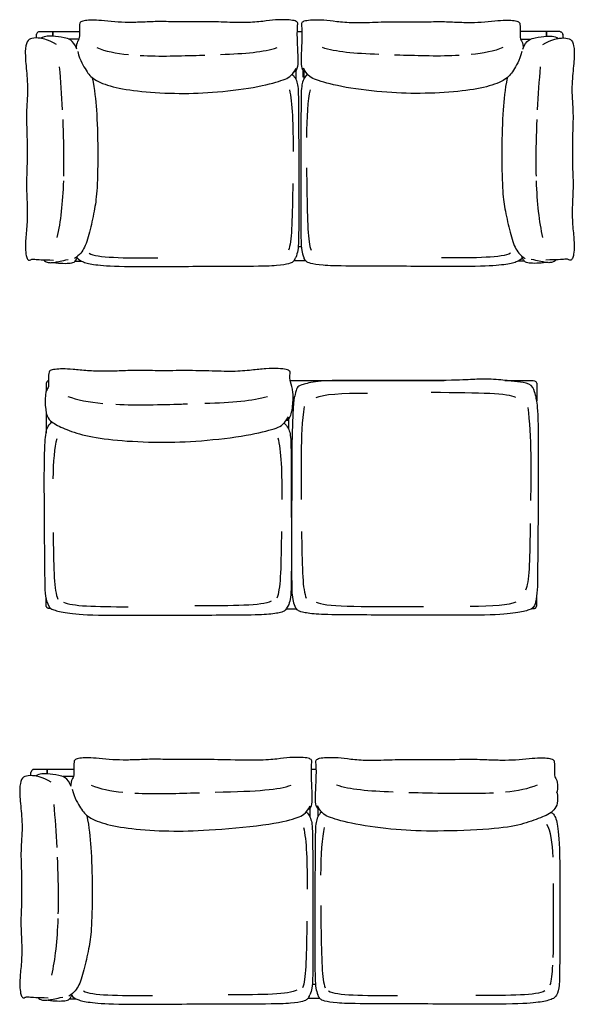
# Model space of a CAD drawing. Header units: millimetres. Extents: x -531 to 969, y -345 to 589.
# Tile 5 of 13: x -469 to -232, y 165 to 587. Entities that reach past the tile are written whole.
import ezdxf

# ---------------------------------------------------------------- set-up
doc = ezdxf.new("R2010")
doc.units = ezdxf.units.MM
doc.layers.get('0').update_dxf_attribs({"true_color": 0x000000})

msp = doc.modelspace()

# ---------------------------------------------------------------- linework, layer by layer
at = {"linetype": 'Continuous', "lineweight": -3}
for p, q in [((-350.49, 581.62), (-348.4, 581.62)), ((-455.15, 579.65), (-455.15, 581.52)), ((-455.05, 579.64), (-455.05, 581.52)), ((-243.84, 579.64), (-243.84, 581.52)), ((-243.74, 579.65), (-243.74, 581.52)), ((-351.15, 564.76), (-351.15, 561.26)), ((-347.74, 564.76), (-347.74, 561.26)), ((-352.75, 563.31), (-352.68, 563.25)), ((-346.14, 563.31), (-346.21, 563.25)), ((-350.1, 489.65), (-348.79, 489.65)), ((-247.98, 430.43), (-247.98, 430.4)), ((-248, 427.59), (-248, 423.57)), ((-356.24, 414.01), (-356.16, 413.95)), ((-354.33, 415.56), (-354.33, 411.69)), ((-351.3, 415.71), (-351.3, 415.7)), ((-352.71, 340.35), (-353.3, 340.35)), ((-350.75, 334.35), (-355.27, 334.35)), ((-457.52, 263.91), (-457.52, 265.78)), ((-457.42, 263.9), (-457.42, 265.79))]:
    msp.add_line(p, q, dxfattribs=at)
for points in [[(-443.98, 578.44), (-448.38, 578.44)], [(-254.91, 578.44), (-250.51, 578.44)], [(-446.35, 262.7), (-450.75, 262.7)]]:
    msp.add_lwpolyline(points, dxfattribs=at)
for centre, radius, start, end in [((-178.79, 429.05), 69.2, 179.1547, 179.4446), ((-180.22, 429.07), 67.78, 179.455, 179.5702)]:
    msp.add_arc(centre, radius, start, end, dxfattribs=at)
for points, degree, knots in [([(-351.89, 564.46), (-350.99, 564.47), (-350.19, 566.13), (-350.06, 569.54), (-350.46, 577.12), (-350.51, 581.12), (-350.44, 584.05), (-350.13, 585.65), (-351.69, 586.37), (-354.59, 586.71), (-359.82, 586.71), (-364.93, 585.99), (-372.29, 585.27), (-381.55, 585.7), (-392.17, 585.87), (-401.67, 585.65), (-409.73, 586.06), (-416.56, 585.58), (-422.77, 585.53), (-428.62, 585.65), (-434.64, 586.4), (-438.41, 586.61), (-441.36, 586.37), (-443.35, 585.94), (-443.93, 584.58), (-443.61, 578.99), (-444.2, 577.96), (-444.98, 576.62), (-445.13, 574.98), (-445.13, 574.91), (-445.14, 574.84), (-445.15, 574.76)], 3, [17.187932, 17.187932, 17.187932, 17.187932, 97.191865, 145.787798, 194.383731, 242.979663, 291.575596, 340.171529, 388.767461, 437.363394, 485.959327, 534.555259, 583.151192, 631.747125, 680.343058, 728.93899, 777.534923, 826.130856, 874.726788, 923.322721, 971.918654, 1020.514586, 1069.110519, 1117.706452, 1166.302384, 1214.898317, 1263.49425, 1304.431812, 1304.431812, 1304.431812, 1306.23516, 1306.23516, 1306.23516, 1306.23516]), ([(-347, 564.46), (-347.9, 564.47), (-348.7, 566.13), (-348.83, 569.54), (-348.43, 577.12), (-348.38, 581.12), (-348.45, 584.05), (-348.76, 585.65), (-347.2, 586.37), (-344.3, 586.71), (-339.07, 586.71), (-333.96, 585.99), (-326.6, 585.27), (-317.34, 585.7), (-306.72, 585.87), (-297.22, 585.65), (-289.16, 586.06), (-282.33, 585.58), (-276.12, 585.53), (-270.27, 585.65), (-264.25, 586.4), (-260.48, 586.61), (-257.53, 586.37), (-255.54, 585.94), (-254.97, 584.58), (-255.28, 578.99), (-254.69, 577.96), (-253.91, 576.62), (-253.76, 574.98), (-253.76, 574.91), (-253.75, 574.84), (-253.74, 574.76)], 3, [17.187932, 17.187932, 17.187932, 17.187932, 97.191865, 145.787798, 194.383731, 242.979663, 291.575596, 340.171529, 388.767461, 437.363394, 485.959327, 534.555259, 583.151192, 631.747125, 680.343058, 728.93899, 777.534923, 826.130856, 874.726788, 923.322721, 971.918654, 1020.514586, 1069.110519, 1117.706452, 1166.302384, 1214.898317, 1263.49425, 1304.431812, 1304.431812, 1304.431812, 1306.23516, 1306.23516, 1306.23516, 1306.23516]), ([(-461.03, 581.57), (-460.89, 581.61), (-460.74, 581.63), (-460.65, 581.63), (-460.51, 581.64), (-460.38, 581.64), (-460.26, 581.64), (-460.25, 581.64), (-460.24, 581.64), (-460.22, 581.64), (-460.12, 581.63), (-460.02, 581.63), (-459.89, 581.63), (-459.79, 581.63), (-459.67, 581.63), (-459.54, 581.63), (-459.43, 581.63), (-459.31, 581.63), (-459.2, 581.63), (-459.08, 581.62), (-458.95, 581.62), (-458.83, 581.62), (-458.7, 581.62), (-458.53, 581.62), (-458.41, 581.62), (-458.2, 581.62), (-458.03, 581.62), (-457.83, 581.62), (-457.59, 581.62), (-457.31, 581.62), (-457.07, 581.62), (-456.81, 581.62), (-456.55, 581.62), (-456.29, 581.62), (-455.93, 581.62), (-455.59, 581.62), (-455.25, 581.62)], 3, [14.765301, 14.765301, 14.765301, 14.765301, 18.920938, 18.920938, 18.920938, 24.103591, 24.103591, 24.103591, 24.590013, 24.590013, 24.590013, 29.089055, 29.089055, 29.089055, 33.122024, 33.122024, 33.122024, 36.668465, 36.668465, 36.668465, 40.33219, 40.33219, 40.33219, 44.588347, 44.588347, 44.588347, 50.312351, 50.312351, 50.312351, 57.94817, 57.94817, 57.94817, 65.753157, 65.753157, 65.753157, 76.145072, 76.145072, 76.145072, 76.145072]), ([(-455.25, 581.62), (-455.22, 581.62), (-455.2, 581.61), (-455.17, 581.58), (-455.16, 581.57), (-455.15, 581.56), (-455.15, 581.55), (-455.15, 581.54), (-455.15, 581.54), (-455.15, 581.52)], 3, [0, 0, 0, 0, 0.870148, 0.870148, 1.316123, 1.316123, 1.457592, 1.457592, 1.594146, 1.594146, 1.594146, 1.594146]), ([(-455.05, 581.52), (-455.05, 581.53), (-455.04, 581.54), (-455.04, 581.55), (-455.04, 581.56), (-455.03, 581.57), (-455.03, 581.59), (-455, 581.61), (-454.97, 581.62), (-454.95, 581.62)], 3, [0, 0, 0, 0, 0.192264, 0.192264, 0.32826, 0.32826, 0.756969, 0.756969, 1.593368, 1.593368, 1.593368, 1.593368]), ([(-243.84, 581.52), (-243.84, 581.53), (-243.85, 581.54), (-243.85, 581.55), (-243.85, 581.56), (-243.86, 581.57), (-243.86, 581.59), (-243.89, 581.61), (-243.92, 581.62), (-243.94, 581.62)], 3, [0, 0, 0, 0, 0.192264, 0.192264, 0.32826, 0.32826, 0.756969, 0.756969, 1.593368, 1.593368, 1.593368, 1.593368]), ([(-243.64, 581.62), (-243.67, 581.62), (-243.69, 581.61), (-243.72, 581.58), (-243.73, 581.57), (-243.74, 581.56), (-243.74, 581.55), (-243.74, 581.54), (-243.74, 581.54), (-243.74, 581.52)], 3, [0, 0, 0, 0, 0.870148, 0.870148, 1.316123, 1.316123, 1.457592, 1.457592, 1.594146, 1.594146, 1.594146, 1.594146]), ([(-237.86, 581.57), (-238, 581.61), (-238.15, 581.63), (-238.24, 581.63), (-238.38, 581.64), (-238.51, 581.64), (-238.63, 581.64), (-238.64, 581.64), (-238.65, 581.64), (-238.67, 581.64), (-238.77, 581.63), (-238.87, 581.63), (-239, 581.63), (-239.11, 581.63), (-239.22, 581.63), (-239.35, 581.63), (-239.46, 581.63), (-239.58, 581.63), (-239.69, 581.63), (-239.81, 581.62), (-239.94, 581.62), (-240.06, 581.62), (-240.19, 581.62), (-240.36, 581.62), (-240.48, 581.62), (-240.69, 581.62), (-240.86, 581.62), (-241.06, 581.62), (-241.3, 581.62), (-241.58, 581.62), (-241.82, 581.62), (-242.08, 581.62), (-242.34, 581.62), (-242.6, 581.62), (-242.96, 581.62), (-243.3, 581.62), (-243.64, 581.62)], 3, [14.765301, 14.765301, 14.765301, 14.765301, 18.920938, 18.920938, 18.920938, 24.103591, 24.103591, 24.103591, 24.590013, 24.590013, 24.590013, 29.089055, 29.089055, 29.089055, 33.122024, 33.122024, 33.122024, 36.668465, 36.668465, 36.668465, 40.33219, 40.33219, 40.33219, 44.588347, 44.588347, 44.588347, 50.312351, 50.312351, 50.312351, 57.94817, 57.94817, 57.94817, 65.753157, 65.753157, 65.753157, 76.145072, 76.145072, 76.145072, 76.145072]), ([(-462.15, 578.88), (-462.15, 578.93), (-462.15, 578.97), (-462.15, 579.02), (-462.15, 579.14), (-462.15, 579.26), (-462.15, 579.37), (-462.16, 579.49), (-462.16, 579.59), (-462.16, 579.7), (-462.16, 579.71), (-462.16, 579.72), (-462.16, 579.74), (-462.16, 579.86), (-462.16, 579.99), (-462.15, 580.12), (-462.15, 580.19), (-462.14, 580.27), (-462.13, 580.38), (-462.12, 580.42), (-462.11, 580.46), (-462.11, 580.47), (-462.1, 580.49), (-462.1, 580.49), (-462.1, 580.5), (-462.1, 580.51), (-462.1, 580.51)], 3, [42.628353, 42.628353, 42.628353, 42.628353, 44.0478, 44.0478, 44.0478, 48.080769, 48.080769, 48.080769, 52.579811, 52.579811, 52.579811, 53.066233, 53.066233, 53.066233, 58.248887, 58.248887, 58.248887, 61.252299, 61.252299, 62.445552, 62.445552, 62.831171, 62.831171, 63.041682, 63.041682, 63.237926, 63.237926, 63.237926, 63.237926]), ([(-462, 580.77), (-462, 580.77), (-462, 580.77), (-462, 580.77), (-462, 580.77)], 2, [3.99075746, 3.99075746, 3.99075746, 4, 4, 4.02686248, 4.02686248, 4.02686248]), ([(-462, 580.77), (-462, 580.77), (-462, 580.77), (-462, 580.77), (-462, 580.77)], 2, [3.99075746, 3.99075746, 3.99075746, 4, 4, 4.02686248, 4.02686248, 4.02686248]), ([(-444.9, 574.16), (-446.43, 578.15), (-450.6, 579.14), (-454.98, 579.72), (-458.32, 579.81), (-460.24, 578.73)], 3, [0, 0, 0, 0, 60.15669, 120.31338, 178.931998, 178.931998, 178.931998, 178.931998]), ([(-253.99, 574.16), (-252.46, 578.15), (-248.3, 579.14), (-243.91, 579.72), (-240.57, 579.81), (-238.65, 578.73)], 3, [0, 0, 0, 0, 60.15669, 120.31338, 178.931998, 178.931998, 178.931998, 178.931998]), ([(-236.89, 580.77), (-236.89, 580.77), (-236.89, 580.77), (-236.89, 580.77), (-236.89, 580.77)], 2, [3.99075746, 3.99075746, 3.99075746, 4, 4, 4.02686248, 4.02686248, 4.02686248]), ([(-236.89, 580.77), (-236.89, 580.77), (-236.89, 580.77), (-236.89, 580.77), (-236.89, 580.77)], 2, [3.99075746, 3.99075746, 3.99075746, 4, 4, 4.02686248, 4.02686248, 4.02686248]), ([(-236.74, 578.88), (-236.74, 578.93), (-236.74, 578.97), (-236.74, 579.02), (-236.74, 579.14), (-236.74, 579.26), (-236.74, 579.37), (-236.73, 579.49), (-236.73, 579.59), (-236.73, 579.7), (-236.73, 579.71), (-236.73, 579.72), (-236.73, 579.74), (-236.73, 579.86), (-236.73, 579.99), (-236.74, 580.12), (-236.74, 580.19), (-236.75, 580.27), (-236.76, 580.38), (-236.77, 580.42), (-236.78, 580.46), (-236.78, 580.47), (-236.79, 580.49), (-236.79, 580.49), (-236.79, 580.5), (-236.79, 580.51), (-236.79, 580.51)], 3, [42.628353, 42.628353, 42.628353, 42.628353, 44.0478, 44.0478, 44.0478, 48.080769, 48.080769, 48.080769, 52.579811, 52.579811, 52.579811, 53.066233, 53.066233, 53.066233, 58.248887, 58.248887, 58.248887, 61.252299, 61.252299, 62.445552, 62.445552, 62.831171, 62.831171, 63.041682, 63.041682, 63.237926, 63.237926, 63.237926, 63.237926]), ([(-417.7, 571.39), (-409.42, 570.95), (-399.44, 571.27), (-390.79, 571.55), (-390.05, 571.57)], 3, [184.092562, 184.092562, 184.092562, 184.092562, 392.797063, 412.867662, 412.867662, 412.867662, 412.867662]), ([(-281.19, 571.39), (-289.47, 570.95), (-299.45, 571.27), (-308.1, 571.55), (-308.84, 571.57)], 3, [184.092562, 184.092562, 184.092562, 184.092562, 392.797063, 412.867662, 412.867662, 412.867662, 412.867662]), ([(-438.25, 561.83), (-437.22, 556.59), (-436.36, 548.13), (-435.72, 531.09), (-436.16, 513.07), (-437.13, 506.19), (-439.14, 496.61), (-441.45, 488.62), (-443.61, 486.15), (-445.89, 484.52)], 3, [13.710874, 13.710874, 13.710874, 13.710874, 117.518686, 235.037373, 352.556059, 470.074745, 587.593432, 705.112118, 822.630804, 822.630804, 822.630804, 822.630804]), ([(-352.68, 563.25), (-351.28, 562.09), (-350.08, 558.65), (-349.97, 553.24), (-349.8, 500.31), (-349.99, 491.42), (-350.12, 488.39), (-350.76, 485.92), (-351.18, 484.99)], 3, [11.164633, 11.164633, 11.164633, 11.164633, 135.095046, 270.190092, 405.285138, 540.380184, 675.475229, 773.080981, 773.080981, 773.080981, 773.080981]), ([(-346.21, 563.25), (-347.61, 562.09), (-348.81, 558.65), (-348.92, 553.24), (-349.09, 500.31), (-348.9, 491.42), (-348.77, 488.39), (-348.13, 485.92), (-347.71, 484.99)], 3, [11.164633, 11.164633, 11.164633, 11.164633, 135.095046, 270.190092, 405.285138, 540.380184, 675.475229, 773.080981, 773.080981, 773.080981, 773.080981]), ([(-260.64, 561.83), (-261.67, 556.59), (-262.53, 548.13), (-263.17, 531.09), (-262.73, 513.07), (-261.76, 506.19), (-259.75, 496.61), (-257.44, 488.62), (-255.28, 486.15), (-253, 484.52)], 3, [13.710874, 13.710874, 13.710874, 13.710874, 117.518686, 235.037373, 352.556059, 470.074745, 587.593432, 705.112118, 822.630804, 822.630804, 822.630804, 822.630804]), ([(-450.92, 544.02), (-450.64, 537.41), (-450.45, 528.9), (-450.56, 521.39), (-450.6, 519.7)], 3, [197.188766, 197.188766, 197.188766, 197.188766, 367.209493, 418.458872, 418.458872, 418.458872, 418.458872]), ([(-247.97, 544.02), (-248.25, 537.41), (-248.44, 528.9), (-248.33, 521.39), (-248.29, 519.7)], 3, [197.188766, 197.188766, 197.188766, 197.188766, 367.209493, 418.458872, 418.458872, 418.458872, 418.458872]), ([(-346.54, 523.29), (-346.5, 520.21), (-346.2, 501.68), (-346.04, 491.65), (-344.62, 488.03)], 3, [279.249513, 279.249513, 279.249513, 279.249513, 345.660777, 691.321553, 691.321553, 691.321553, 691.321553]), ([(-352.45, 516.56), (-352.46, 515.85), (-352.71, 500.47), (-352.85, 491.65), (-354.27, 488.03)], 3, [329.137459, 329.137459, 329.137459, 329.137459, 345.660777, 691.321553, 691.321553, 691.321553, 691.321553]), ([(-454.87, 482.83), (-453.47, 482.58), (-450.18, 482.34), (-447.54, 482.48), (-445.53, 482.92), (-444.68, 484.67), (-444.53, 485.56)], 3, [8.398092, 8.398092, 8.398092, 8.398092, 34.470048, 68.940095, 103.410143, 136.370797, 136.370797, 136.370797, 136.370797]), ([(-444.72, 484.81), (-444.13, 483.91), (-442.31, 482.92), (-437.74, 481.81), (-427.46, 480.92), (-399.57, 481.16), (-367.8, 481.21), (-358.86, 481.45), (-353.41, 482.46), (-352.23, 483.11), (-351.53, 484.08), (-351.24, 484.81), (-351.18, 484.99)], 3, [5.515267, 5.515267, 5.515267, 5.515267, 94.494417, 188.988834, 283.483252, 377.977669, 472.472086, 566.966503, 661.46092, 755.955337, 850.449755, 877.383941, 877.383941, 877.383941, 877.383941]), ([(-254.17, 484.81), (-254.76, 483.91), (-256.58, 482.92), (-261.15, 481.81), (-271.43, 480.92), (-299.32, 481.16), (-331.09, 481.21), (-340.03, 481.45), (-345.48, 482.46), (-346.66, 483.11), (-347.36, 484.08), (-347.65, 484.81), (-347.71, 484.99)], 3, [5.515267, 5.515267, 5.515267, 5.515267, 94.494417, 188.988834, 283.483252, 377.977669, 472.472086, 566.966503, 661.46092, 755.955337, 850.449755, 877.383941, 877.383941, 877.383941, 877.383941]), ([(-244.02, 482.83), (-245.42, 482.58), (-248.71, 482.34), (-251.35, 482.48), (-253.36, 482.92), (-254.21, 484.67), (-254.36, 485.56)], 3, [8.398092, 8.398092, 8.398092, 8.398092, 34.470048, 68.940095, 103.410143, 136.370797, 136.370797, 136.370797, 136.370797]), ([(-459.21, 483.92), (-458.55, 483.27), (-457.4, 482.81), (-456.14, 482.63), (-454.57, 482.87), (-451.42, 483.39), (-448.57, 484.11)], 3, [6.806311, 6.806311, 6.806311, 6.806311, 30.319523, 60.639046, 90.958569, 121.278092, 121.278092, 121.278092, 121.278092]), ([(-239.68, 483.92), (-240.34, 483.27), (-241.49, 482.81), (-242.75, 482.63), (-244.32, 482.87), (-247.47, 483.39), (-250.32, 484.11)], 3, [6.806311, 6.806311, 6.806311, 6.806311, 30.319523, 60.639046, 90.958569, 121.278092, 121.278092, 121.278092, 121.278092]), ([(-355.29, 415.16), (-354.29, 415.17), (-353.4, 416.83), (-352.6, 419.8), (-351.98, 427.84), (-353.76, 431.82), (-353.68, 434.75), (-353.33, 436.35), (-355.06, 437.07), (-358.27, 437.41), (-364.06, 437.41), (-369.72, 436.69), (-377.87, 435.97), (-388.11, 436.4), (-399.88, 436.57), (-410.39, 436.35), (-419.31, 436.76), (-426.88, 436.28), (-433.75, 436.23), (-440.23, 436.35), (-446.89, 437.1), (-451.06, 437.31), (-454.33, 437.07), (-456.53, 436.64), (-457.17, 435.28), (-456.82, 429.69), (-457.47, 428.66), (-458.33, 427.32), (-458.39, 424.13), (-458.51, 417.12), (-455.8, 414.36), (-450.7, 411.71), (-441.76, 408.53), (-428.45, 406.52), (-409.35, 405.61), (-392.23, 406.19), (-370.82, 408.68), (-359.17, 411.93), (-356.62, 412.96), (-354.28, 416.65)], 3, [17.187932, 17.187932, 17.187932, 17.187932, 97.191865, 145.787798, 194.383731, 242.979663, 291.575596, 340.171529, 388.767461, 437.363394, 485.959327, 534.555259, 583.151192, 631.747125, 680.343058, 728.93899, 777.534923, 826.130856, 874.726788, 923.322721, 971.918654, 1020.514586, 1069.110519, 1117.706452, 1166.302384, 1214.898317, 1263.49425, 1306.23516, 1306.23516, 1306.23516, 1422.819266, 1539.403373, 1655.987479, 1772.571585, 1889.155691, 2005.739797, 2122.323903, 2238.908009, 2355.492115, 2355.492115, 2355.492115, 2355.492115]), ([(-457.86, 431.47), (-457.86, 431.47), (-457.86, 431.47), (-457.86, 431.47), (-457.86, 431.47)], 2, [-3.99075746, -3.99075746, -3.99075746, -3.98151491, -3.98151491, -3.95465243, -3.95465243, -3.95465243]), ([(-457.86, 431.47), (-457.86, 431.47), (-457.86, 431.47), (-457.86, 431.47), (-457.86, 431.47)], 2, [-3.95465243, -3.95465243, -3.95465243, -3.92778996, -3.92778996, -3.91854741, -3.91854741, -3.91854741]), ([(-248.16, 431.47), (-248.16, 431.47), (-248.16, 431.47), (-248.16, 431.47), (-248.16, 431.47)], 2, [-3.99075746, -3.99075746, -3.99075746, -3.98151491, -3.98151491, -3.95465243, -3.95465243, -3.95465243]), ([(-248.16, 431.47), (-248.16, 431.47), (-248.16, 431.47), (-248.16, 431.47), (-248.16, 431.47)], 2, [-3.95465243, -3.95465243, -3.95465243, -3.92778996, -3.92778996, -3.91854741, -3.91854741, -3.91854741]), ([(-248.05, 431.21), (-248.05, 431.2), (-248.05, 431.2), (-248.04, 431.19), (-248.04, 431.19), (-248.04, 431.17), (-248.03, 431.16), (-248.02, 431.12), (-248.02, 431.08), (-248, 430.97), (-247.99, 430.89), (-247.98, 430.82)], 3, [79.61, 79.61, 79.61, 79.61, 79.806244, 79.806244, 80.016755, 80.016755, 80.402374, 80.402374, 81.595627, 81.595627, 84.599039, 84.599039, 84.599039, 84.599039]), ([(-248.43, 337.39), (-247.54, 340.7), (-247.54, 347.58), (-247.29, 367.29), (-247.11, 417.2), (-247.8, 422.47), (-248.5, 426.63), (-249.62, 429.32)], 3, [0, 0, 0, 0, 169.008129, 338.016259, 507.024388, 676.032517, 790.192306, 790.192306, 790.192306, 790.192306]), ([(-428.14, 422.09), (-418.97, 421.65), (-407.92, 421.97), (-398.35, 422.25), (-397.52, 422.27)], 3, [184.092562, 184.092562, 184.092562, 184.092562, 392.797063, 412.867662, 412.867662, 412.867662, 412.867662]), ([(-457.59, 337.39), (-458.48, 340.7), (-458.48, 347.58), (-458.73, 367.29), (-458.91, 403.45), (-458.22, 408.72), (-457.52, 412.88), (-455.53, 414.54)], 3, [0, 0, 0, 0, 169.008129, 338.016259, 507.024388, 676.032517, 790.192306, 790.192306, 790.192306, 790.192306]), ([(-356.16, 413.95), (-354.61, 412.79), (-353.28, 409.35), (-353.15, 403.94), (-352.97, 351.01), (-353.18, 342.12), (-353.33, 339.09), (-354.03, 336.62), (-354.5, 335.69)], 3, [11.164633, 11.164633, 11.164633, 11.164633, 135.095046, 270.190092, 405.285138, 540.380184, 675.475229, 773.080981, 773.080981, 773.080981, 773.080981]), ([(-352.73, 409.35), (-352.86, 403.94), (-353.05, 351.01), (-352.83, 342.12), (-352.69, 339.09), (-351.99, 336.62), (-351.51, 335.69)], 3, [116.907668, 116.907668, 116.907668, 116.907668, 513.214488, 648.309534, 783.40458, 881.010331, 881.010331, 881.010331, 881.010331]), ([(-250.77, 371), (-250.78, 370.28), (-251.06, 354.9), (-251.21, 346.08), (-252.79, 342.46)], 3, [329.137459, 329.137459, 329.137459, 329.137459, 345.660777, 691.321553, 691.321553, 691.321553, 691.321553]), ([(-455.06, 367.26), (-455.04, 366.55), (-454.77, 351.16), (-454.62, 342.35), (-453.04, 338.73)], 3, [329.137459, 329.137459, 329.137459, 329.137459, 345.660777, 691.321553, 691.321553, 691.321553, 691.321553]), ([(-357.26, 367.62), (-357.27, 366.91), (-357.55, 351.53), (-357.7, 342.71), (-359.27, 339.09)], 3, [329.137459, 329.137459, 329.137459, 329.137459, 345.660777, 691.321553, 691.321553, 691.321553, 691.321553]), ([(-348.69, 367.64), (-348.68, 366.93), (-348.4, 351.55), (-348.25, 342.73), (-346.67, 339.11)], 3, [329.137459, 329.137459, 329.137459, 329.137459, 345.660777, 691.321553, 691.321553, 691.321553, 691.321553]), ([(-457.59, 337.39), (-456.94, 334.95), (-454.93, 333.97), (-449.86, 332.86), (-438.95, 331.62), (-408.07, 331.85), (-372.9, 331.91), (-363, 332.15), (-356.97, 333.16), (-355.66, 333.81), (-354.89, 334.78), (-354.57, 335.51), (-354.5, 335.69)], 3, [5.515267, 5.515267, 5.515267, 5.515267, 94.494417, 188.988834, 283.483252, 377.977669, 472.472086, 566.966503, 661.46092, 755.955337, 850.449755, 877.383941, 877.383941, 877.383941, 877.383941]), ([(-248.43, 337.39), (-249.08, 334.95), (-251.09, 333.97), (-256.15, 332.86), (-267.07, 331.62), (-297.95, 331.85), (-333.12, 331.91), (-343.01, 332.15), (-349.04, 333.16), (-350.36, 333.81), (-351.13, 334.78), (-351.45, 335.51), (-351.51, 335.69)], 3, [5.515267, 5.515267, 5.515267, 5.515267, 94.494417, 188.988834, 283.483252, 377.977669, 472.472086, 566.966503, 661.46092, 755.955337, 850.449755, 877.383941, 877.383941, 877.383941, 877.383941]), ([(-457.86, 335.37), (-457.86, 335.37), (-457.86, 335.37), (-457.86, 335.37), (-457.86, 335.37)], 2, [-3.99075746, -3.99075746, -3.99075746, -3.98151491, -3.98151491, -3.95465243, -3.95465243, -3.95465243]), ([(-457.86, 335.37), (-457.86, 335.37), (-457.86, 335.37), (-457.86, 335.37), (-457.86, 335.37)], 2, [-3.95465243, -3.95465243, -3.95465243, -3.92778996, -3.92778996, -3.91854741, -3.91854741, -3.91854741]), ([(-248.16, 335.37), (-248.16, 335.37), (-248.16, 335.37), (-248.16, 335.37), (-248.16, 335.37)], 2, [-3.99075746, -3.99075746, -3.99075746, -3.98151491, -3.98151491, -3.95465243, -3.95465243, -3.95465243]), ([(-248.16, 335.37), (-248.16, 335.37), (-248.16, 335.37), (-248.16, 335.37), (-248.16, 335.37)], 2, [-3.95465243, -3.95465243, -3.95465243, -3.92778996, -3.92778996, -3.91854741, -3.91854741, -3.91854741]), ([(-345.85, 248.72), (-344.95, 248.74), (-344.14, 250.39), (-344.01, 253.8), (-344.42, 261.38), (-344.47, 265.38), (-344.4, 268.31), (-344.08, 269.92), (-345.64, 270.64), (-348.54, 270.97), (-353.77, 270.97), (-358.88, 270.25), (-366.25, 269.53), (-383.92, 269.96), (-394.54, 270.13), (-404.04, 269.92), (-412.1, 270.32), (-418.93, 269.84), (-425.14, 269.8), (-430.99, 269.92), (-437.01, 270.66), (-440.78, 270.88), (-443.73, 270.64), (-445.72, 270.2), (-446.29, 268.84), (-445.98, 263.25), (-446.56, 262.22), (-447.35, 260.88), (-447.5, 259.24), (-447.5, 259.17), (-447.51, 259.1), (-447.52, 259.02)], 3, [17.187932, 17.187932, 17.187932, 17.187932, 97.191865, 145.787798, 194.383731, 242.979663, 291.575596, 340.171529, 388.767461, 437.363394, 485.959327, 534.555259, 583.151192, 631.747125, 680.343058, 728.93899, 777.534923, 826.130856, 874.726788, 923.322721, 971.918654, 1020.514586, 1069.110519, 1117.706452, 1166.302384, 1214.898317, 1263.49425, 1304.431812, 1304.431812, 1304.431812, 1306.23516, 1306.23516, 1306.23516, 1306.23516]), ([(-340.95, 248.72), (-341.85, 248.74), (-342.66, 250.39), (-342.79, 253.8), (-342.38, 261.38), (-342.33, 265.38), (-342.41, 268.31), (-342.72, 269.92), (-341.16, 270.64), (-338.26, 270.97), (-333.03, 270.97), (-327.92, 270.25), (-320.56, 269.53), (-311.3, 269.96), (-300.67, 270.13), (-291.18, 269.92), (-274.47, 270.32), (-267.64, 269.84), (-261.43, 269.8), (-255.58, 269.92), (-249.56, 270.66), (-245.79, 270.88), (-242.84, 270.64), (-240.85, 270.2), (-240.27, 268.84), (-240.59, 263.25), (-240, 262.22), (-239.22, 260.88), (-239.07, 259.24), (-239.05, 258.21), (-239.11, 256.57), (-239.59, 255.62)], 3, [17.187932, 17.187932, 17.187932, 17.187932, 97.191865, 145.787798, 194.383731, 242.979663, 291.575596, 340.171529, 388.767461, 437.363394, 485.959327, 534.555259, 583.151192, 631.747125, 680.343058, 728.93899, 777.534923, 826.130856, 874.726788, 923.322721, 971.918654, 1020.514586, 1069.110519, 1117.706452, 1166.302384, 1214.898317, 1263.49425, 1304.431812, 1304.431812, 1304.431812, 1306.23516, 1306.23516, 1306.23516, 1306.23516]), ([(-463.4, 265.83), (-463.26, 265.87), (-463.11, 265.89), (-463.02, 265.89), (-462.88, 265.9), (-462.75, 265.9), (-462.63, 265.9), (-462.62, 265.9), (-462.61, 265.9), (-462.59, 265.9), (-462.49, 265.9), (-462.38, 265.89), (-462.26, 265.89), (-462.15, 265.89), (-462.04, 265.89), (-461.91, 265.89), (-461.8, 265.89), (-461.68, 265.89), (-461.57, 265.89), (-461.45, 265.89), (-461.32, 265.89), (-461.2, 265.89), (-461.07, 265.88), (-460.9, 265.88), (-460.77, 265.88), (-460.57, 265.88), (-460.4, 265.88), (-460.2, 265.88), (-459.96, 265.88), (-459.68, 265.88), (-459.44, 265.88), (-459.18, 265.88), (-458.92, 265.88), (-458.66, 265.88), (-458.3, 265.88), (-457.96, 265.88), (-457.62, 265.88)], 3, [14.765301, 14.765301, 14.765301, 14.765301, 18.920938, 18.920938, 18.920938, 24.103591, 24.103591, 24.103591, 24.590013, 24.590013, 24.590013, 29.089055, 29.089055, 29.089055, 33.122024, 33.122024, 33.122024, 36.668465, 36.668465, 36.668465, 40.33219, 40.33219, 40.33219, 44.588347, 44.588347, 44.588347, 50.312351, 50.312351, 50.312351, 57.94817, 57.94817, 57.94817, 65.753157, 65.753157, 65.753157, 76.145072, 76.145072, 76.145072, 76.145072]), ([(-457.62, 265.88), (-457.59, 265.88), (-457.57, 265.87), (-457.54, 265.85), (-457.53, 265.83), (-457.52, 265.82), (-457.52, 265.81), (-457.52, 265.8), (-457.52, 265.8), (-457.52, 265.78)], 3, [0, 0, 0, 0, 0.870148, 0.870148, 1.316123, 1.316123, 1.457592, 1.457592, 1.594146, 1.594146, 1.594146, 1.594146]), ([(-457.42, 265.79), (-457.42, 265.79), (-457.41, 265.8), (-457.41, 265.81), (-457.41, 265.82), (-457.4, 265.83), (-457.4, 265.85), (-457.37, 265.87), (-457.34, 265.89), (-457.32, 265.89)], 3, [0, 0, 0, 0, 0.192264, 0.192264, 0.32826, 0.32826, 0.756969, 0.756969, 1.593368, 1.593368, 1.593368, 1.593368]), ([(-464.52, 263.14), (-464.52, 263.19), (-464.52, 263.23), (-464.52, 263.28), (-464.52, 263.41), (-464.52, 263.52), (-464.52, 263.63), (-464.53, 263.75), (-464.53, 263.85), (-464.53, 263.96), (-464.53, 263.97), (-464.53, 263.99), (-464.53, 264), (-464.53, 264.12), (-464.53, 264.25), (-464.52, 264.38), (-464.52, 264.46), (-464.51, 264.54), (-464.49, 264.64), (-464.49, 264.68), (-464.48, 264.72), (-464.48, 264.73), (-464.47, 264.75), (-464.47, 264.75), (-464.47, 264.77), (-464.47, 264.77), (-464.47, 264.77)], 3, [42.628353, 42.628353, 42.628353, 42.628353, 44.0478, 44.0478, 44.0478, 48.080769, 48.080769, 48.080769, 52.579811, 52.579811, 52.579811, 53.066233, 53.066233, 53.066233, 58.248887, 58.248887, 58.248887, 61.252299, 61.252299, 62.445552, 62.445552, 62.831171, 62.831171, 63.041682, 63.041682, 63.237926, 63.237926, 63.237926, 63.237926]), ([(-464.37, 265.03), (-464.37, 265.03), (-464.37, 265.03), (-464.37, 265.03), (-464.37, 265.03)], 2, [3.99075746, 3.99075746, 3.99075746, 4, 4, 4.02686248, 4.02686248, 4.02686248]), ([(-464.37, 265.03), (-464.37, 265.03), (-464.37, 265.03), (-464.37, 265.03), (-464.37, 265.03)], 2, [3.99075746, 3.99075746, 3.99075746, 4, 4, 4.02686248, 4.02686248, 4.02686248]), ([(-447.27, 258.42), (-448.8, 262.41), (-452.96, 263.4), (-457.35, 263.98), (-460.68, 264.07), (-462.61, 262.99)], 3, [0, 0, 0, 0, 60.15669, 120.31338, 178.931998, 178.931998, 178.931998, 178.931998]), ([(-420.07, 255.65), (-411.79, 255.21), (-401.81, 255.53), (-393.16, 255.81), (-392.42, 255.83)], 3, [184.092562, 184.092562, 184.092562, 184.092562, 392.797063, 412.867662, 412.867662, 412.867662, 412.867662]), ([(-239.39, 256.12), (-238.56, 252.24), (-240.22, 247.5), (-246.12, 245.27), (-254.2, 242.09), (-266.22, 240.08), (-292.12, 239.17), (-307.58, 239.75), (-326.92, 242.24), (-337.45, 245.49), (-339.75, 246.52), (-341.86, 250.21)], 3, [10.375295, 10.375295, 10.375295, 10.375295, 116.584106, 233.168212, 349.752318, 466.336424, 582.920531, 699.504637, 816.088743, 932.672849, 1049.256955, 1049.256955, 1049.256955, 1049.256955]), ([(-266.5, 255.65), (-274.78, 255.21), (-293.41, 255.53), (-302.05, 255.81), (-302.8, 255.83)], 3, [184.092562, 184.092562, 184.092562, 184.092562, 392.797063, 412.867662, 412.867662, 412.867662, 412.867662]), ([(-440.62, 246.09), (-439.59, 240.85), (-438.73, 232.39), (-438.09, 215.35), (-438.53, 197.33), (-439.5, 190.46), (-441.51, 180.87), (-443.82, 172.88), (-445.98, 170.41), (-448.25, 168.78)], 3, [13.710874, 13.710874, 13.710874, 13.710874, 117.518686, 235.037373, 352.556059, 470.074745, 587.593432, 705.112118, 822.630804, 822.630804, 822.630804, 822.630804]), ([(-346.71, 247.57), (-346.68, 247.55), (-346.66, 247.53), (-346.63, 247.51), (-345.24, 246.36), (-344.04, 242.92), (-343.92, 237.5), (-343.76, 184.57), (-343.95, 175.68), (-344.08, 172.66), (-344.71, 170.19), (-345.14, 169.25)], 3, [8.978317, 8.978317, 8.978317, 8.978317, 11.164633, 11.164633, 11.164633, 135.095046, 270.190092, 405.285138, 540.380184, 675.475229, 773.080981, 773.080981, 773.080981, 773.080981]), ([(-340.09, 247.57), (-340.12, 247.55), (-340.14, 247.53), (-340.17, 247.51), (-341.56, 246.36), (-342.76, 242.92), (-342.88, 237.5), (-343.05, 184.57), (-342.85, 175.68), (-342.72, 172.66), (-342.09, 170.19), (-341.66, 169.25)], 3, [8.978317, 8.978317, 8.978317, 8.978317, 11.164633, 11.164633, 11.164633, 135.095046, 270.190092, 405.285138, 540.380184, 675.475229, 773.080981, 773.080981, 773.080981, 773.080981]), ([(-241.8, 247.39), (-240.31, 246.39), (-239.4, 243.95), (-238.09, 235.26), (-238, 205.83), (-238.21, 174.58), (-238.95, 168.6), (-241.88, 167.18), (-246.46, 166.07), (-256.74, 165.18), (-293.27, 165.42), (-325.04, 165.48), (-333.98, 165.71), (-339.43, 166.72), (-340.62, 167.37), (-341.31, 168.34), (-341.6, 169.07), (-341.66, 169.25)], 3, [1.022879, 1.022879, 1.022879, 1.022879, 15.992872, 31.985743, 47.978615, 63.971486, 79.964358, 168.943508, 263.437926, 357.932343, 452.42676, 546.921177, 641.415594, 735.910011, 830.404429, 924.898846, 951.833032, 951.833032, 951.833032, 951.833032]), ([(-453.29, 228.28), (-453.01, 221.67), (-452.82, 213.16), (-452.93, 205.65), (-452.97, 203.96)], 3, [197.188766, 197.188766, 197.188766, 197.188766, 367.209493, 418.458872, 418.458872, 418.458872, 418.458872]), ([(-240.96, 185.26), (-240.75, 191.67), (-240.86, 202.71), (-240.77, 213.88), (-240.77, 216.92)], 3, [15.507709, 15.507709, 15.507709, 15.507709, 34.801327, 42.268876, 42.268876, 42.268876, 42.268876]), ([(-340.49, 207.55), (-340.46, 204.47), (-340.15, 185.94), (-340, 175.91), (-338.57, 172.29)], 3, [279.249513, 279.249513, 279.249513, 279.249513, 345.660777, 691.321553, 691.321553, 691.321553, 691.321553]), ([(-346.41, 200.82), (-346.42, 200.11), (-346.67, 184.73), (-346.8, 175.91), (-348.23, 172.29)], 3, [329.137459, 329.137459, 329.137459, 329.137459, 345.660777, 691.321553, 691.321553, 691.321553, 691.321553]), ([(-457.24, 167.09), (-455.84, 166.84), (-452.55, 166.6), (-449.91, 166.74), (-447.9, 167.18), (-447.05, 168.93), (-446.9, 169.82)], 3, [8.398092, 8.398092, 8.398092, 8.398092, 34.470048, 68.940095, 103.410143, 136.370797, 136.370797, 136.370797, 136.370797]), ([(-447.09, 169.07), (-446.5, 168.17), (-444.68, 167.18), (-440.11, 166.07), (-429.83, 165.18), (-401.94, 165.42), (-361.76, 165.48), (-352.82, 165.71), (-347.37, 166.72), (-346.19, 167.37), (-345.49, 168.34), (-345.2, 169.07), (-345.14, 169.25)], 3, [5.515267, 5.515267, 5.515267, 5.515267, 94.494417, 188.988834, 283.483252, 377.977669, 472.472086, 566.966503, 661.46092, 755.955337, 850.449755, 877.383941, 877.383941, 877.383941, 877.383941]), ([(-461.58, 168.19), (-460.92, 167.53), (-459.77, 167.08), (-458.51, 166.9), (-456.94, 167.13), (-453.79, 167.65), (-450.94, 168.37)], 3, [6.806311, 6.806311, 6.806311, 6.806311, 30.319523, 60.639046, 90.958569, 121.278092, 121.278092, 121.278092, 121.278092])]:
    msp.add_open_spline(points, degree=degree, knots=knots, dxfattribs=at)
for points, degree in [([(-454.95, 581.62), (-449.36, 581.62), (-443.77, 581.62)], 2), ([(-243.94, 581.62), (-249.53, 581.62), (-255.12, 581.62)], 2), ([(-453.53, 576.11), (-457.27, 578.19), (-460.7, 578.95), (-464.36, 578.91), (-466.34, 577.65), (-467.16, 573.58), (-466.62, 566.18), (-465.62, 556.89), (-466.66, 546.64), (-466.16, 537.17), (-466.07, 524.53), (-466.66, 515.96), (-465.94, 505.94), (-466.25, 497.95), (-467.06, 491.08), (-466.79, 486.77), (-466.36, 484.71), (-465.56, 483.58), (-464.61, 484.01), (-463.82, 484.32), (-459.47, 483.84), (-454.82, 483.84)], 3), ([(-461.8, 581.09), (-461.94, 580.92), (-462.04, 580.73), (-462.1, 580.51)], 3), ([(-461.86, 581.01), (-461.86, 581.01), (-461.86, 581.01)], 2), ([(-461.86, 581.01), (-461.86, 581.01), (-461.86, 581.01)], 2), ([(-461.28, 581.48), (-461.48, 581.39), (-461.66, 581.25), (-461.8, 581.09)], 3), ([(-461.66, 581.23), (-461.66, 581.23), (-461.66, 581.23)], 2), ([(-461.66, 581.23), (-461.66, 581.23), (-461.66, 581.23)], 2), ([(-461.45, 581.39), (-461.45, 581.39), (-461.45, 581.39), (-461.45, 581.39)], 3), ([(-461.45, 581.39), (-461.45, 581.39), (-461.45, 581.39), (-461.45, 581.39)], 3), ([(-461.03, 581.57), (-461.12, 581.55), (-461.2, 581.52), (-461.28, 581.48)], 3), ([(-455.15, 581.42), (-455.1, 581.42), (-455.05, 581.42)], 2), ([(-245.36, 576.11), (-241.62, 578.19), (-238.19, 578.95), (-234.53, 578.91), (-232.55, 577.65), (-231.73, 573.58), (-232.27, 566.18), (-233.27, 556.89), (-232.23, 546.64), (-232.73, 537.17), (-232.82, 524.53), (-232.23, 515.96), (-232.95, 505.94), (-232.64, 497.95), (-231.83, 491.08), (-232.1, 486.77), (-232.53, 484.71), (-233.33, 483.58), (-234.28, 484.01), (-235.07, 484.32), (-239.42, 483.84), (-244.07, 483.84)], 3), ([(-243.74, 581.42), (-243.79, 581.42), (-243.84, 581.42)], 2), ([(-237.86, 581.57), (-237.77, 581.55), (-237.69, 581.52), (-237.61, 581.48)], 3), ([(-237.61, 581.48), (-237.41, 581.39), (-237.23, 581.25), (-237.09, 581.09)], 3), ([(-237.44, 581.39), (-237.44, 581.39), (-237.44, 581.39), (-237.44, 581.39)], 3), ([(-237.44, 581.39), (-237.44, 581.39), (-237.44, 581.39), (-237.44, 581.39)], 3), ([(-237.23, 581.23), (-237.23, 581.23), (-237.23, 581.23)], 2), ([(-237.23, 581.23), (-237.23, 581.23), (-237.23, 581.23)], 2), ([(-237.09, 581.09), (-236.95, 580.92), (-236.85, 580.73), (-236.79, 580.51)], 3), ([(-237.03, 581.01), (-237.03, 581.01), (-237.03, 581.01)], 2), ([(-237.03, 581.01), (-237.03, 581.01), (-237.03, 581.01)], 2), ([(-436.34, 574.79), (-432.77, 573.22), (-428.04, 572.29), (-422.76, 571.77)], 3), ([(-383.36, 571.81), (-372.8, 572.23), (-364.72, 572.86), (-359.14, 574.79)], 3), ([(-315.53, 571.81), (-326.09, 572.23), (-334.17, 572.86), (-339.75, 574.79)], 3), ([(-262.55, 574.79), (-266.12, 573.22), (-270.85, 572.29), (-276.13, 571.77)], 3), ([(-444.52, 573.04), (-443.49, 569.2), (-440.64, 564.49), (-438.08, 561.01), (-430, 557.83), (-417.98, 555.82), (-400.73, 554.91), (-385.26, 555.49), (-365.93, 557.98), (-355.4, 561.23), (-353.1, 562.26), (-350.98, 565.95)], 3), ([(-254.37, 573.04), (-255.4, 569.2), (-258.25, 564.49), (-260.81, 561.01), (-268.89, 557.83), (-280.91, 555.82), (-298.16, 554.91), (-313.63, 555.49), (-332.96, 557.98), (-343.49, 561.23), (-345.79, 562.26), (-347.91, 565.95)], 3), ([(-452.41, 566.51), (-451.88, 560.72), (-451.44, 554.45), (-451.11, 548.16)], 3), ([(-348.15, 564.78), (-348.15, 563.42), (-348.15, 562.06)], 2), ([(-246.48, 566.51), (-247.01, 560.72), (-247.45, 554.45), (-247.78, 548.16)], 3), ([(-353.88, 556.62), (-352.57, 551.72), (-352.28, 541.07), (-352.3, 530.26)], 3), ([(-345.01, 556.62), (-346.07, 552.63), (-346.47, 544.85), (-346.56, 536.27)], 3), ([(-450.65, 517.73), (-450.96, 508.2), (-451.82, 500.31), (-453.39, 493.45)], 3), ([(-248.24, 517.73), (-247.93, 508.2), (-247.07, 500.31), (-245.5, 493.45)], 3), ([(-439.66, 486.75), (-436.19, 484.74), (-425.04, 484.74), (-410.15, 484.74)], 3), ([(-259.23, 486.75), (-262.7, 484.74), (-273.85, 484.74), (-288.74, 484.74)], 3), ([(-445.63, 483.3), (-444.22, 483.3), (-442.81, 483.3)], 2), ([(-351.88, 483.65), (-349.45, 483.65), (-347.01, 483.65)], 2), ([(-253.26, 483.3), (-254.67, 483.3), (-256.08, 483.3)], 2), ([(-457.7, 431.71), (-457.7, 431.71), (-457.7, 431.71)], 2), ([(-457.7, 431.71), (-457.7, 431.71), (-457.7, 431.71)], 2), ([(-457.48, 431.93), (-457.48, 431.93), (-457.48, 431.93)], 2), ([(-457.48, 431.93), (-457.48, 431.93), (-457.48, 431.93)], 2), ([(-457.25, 432.09), (-457.25, 432.09), (-457.25, 432.09), (-457.25, 432.09)], 3), ([(-457.25, 432.09), (-457.25, 432.09), (-457.25, 432.09), (-457.25, 432.09)], 3), ([(-353.58, 432.32), (-320.59, 432.32), (-287.59, 432.32)], 2), ([(-249.62, 429.32), (-250.38, 430.55), (-253.88, 431.56), (-258.42, 431.91), (-266.34, 432.92), (-274.92, 432.8), (-281.33, 432.34), (-307.06, 432.11), (-331.41, 432.45), (-343.97, 431.92), (-349.05, 430.19), (-350.82, 429.47), (-351.26, 426.65), (-352.43, 423.14), (-352.73, 409.35)], 3), ([(-261.68, 432.32), (-255.98, 432.32), (-250.29, 432.32)], 2), ([(-250.29, 432.32), (-249.61, 432.31), (-249.22, 432.29), (-248.95, 432.18)], 3), ([(-248.95, 432.18), (-248.73, 432.09), (-248.54, 431.95), (-248.38, 431.79)], 3), ([(-248.76, 432.09), (-248.76, 432.09), (-248.76, 432.09), (-248.76, 432.09)], 3), ([(-248.76, 432.09), (-248.76, 432.09), (-248.76, 432.09), (-248.76, 432.09)], 3), ([(-248.54, 431.93), (-248.54, 431.93), (-248.54, 431.93)], 2), ([(-248.54, 431.93), (-248.54, 431.93), (-248.54, 431.93)], 2), ([(-248.38, 431.79), (-248.23, 431.62), (-248.11, 431.42), (-248.05, 431.21)], 3), ([(-248.31, 431.71), (-248.31, 431.71), (-248.31, 431.71)], 2), ([(-248.31, 431.71), (-248.31, 431.71), (-248.31, 431.71)], 2), ([(-247.98, 430.82), (-247.97, 430.69), (-247.98, 430.56), (-247.98, 430.43)], 3), ([(-247.98, 430.4), (-247.98, 430.29), (-247.98, 430.19), (-247.98, 430.07)], 3), ([(-342.43, 424.93), (-339.48, 426.47), (-331.5, 426.83), (-320.49, 426.91)], 3), ([(-256.94, 424.93), (-260.48, 426.78), (-271.2, 426.93), (-293.17, 427.11)], 3), ([(-247.99, 429.58), (-247.99, 429.32), (-247.99, 429.06), (-248, 427.59)], 3), ([(-448.77, 425.49), (-444.82, 423.92), (-439.59, 422.99), (-433.74, 422.46)], 3), ([(-390.12, 422.51), (-378.43, 422.93), (-369.48, 423.56), (-363.31, 425.49)], 3), ([(-458.02, 418.54), (-458.01, 416.2), (-458.01, 413.34), (-458.01, 409.84)], 3), ([(-347.62, 421.09), (-349.27, 409.44), (-348.88, 392.15), (-348.85, 381.34)], 3), ([(-251.84, 420.71), (-250.19, 409.06), (-250.58, 391.77), (-250.61, 380.96)], 3), ([(-453.47, 407.32), (-454.5, 403.83), (-454.96, 397.45), (-455.14, 390.16)], 3), ([(-358.84, 407.68), (-357.39, 402.78), (-357.07, 392.13), (-357.09, 381.32)], 3), ([(-450.58, 337.45), (-447.13, 335.65), (-436.86, 335.46), (-422.91, 335.44)], 3), ([(-361.73, 337.81), (-365.58, 335.8), (-377.92, 335.8), (-394.4, 335.8)], 3), ([(-342.43, 337.45), (-338.59, 335.44), (-326.24, 335.44), (-296.53, 335.52)], 3), ([(-256.94, 337.45), (-259.68, 336.02), (-266.74, 335.61), (-276.53, 335.49)], 3), ([(-457.7, 335.13), (-457.7, 335.13), (-457.7, 335.13)], 2), ([(-457.7, 335.13), (-457.7, 335.13), (-457.7, 335.13)], 2), ([(-457.48, 334.91), (-457.48, 334.91), (-457.48, 334.91)], 2), ([(-457.48, 334.91), (-457.48, 334.91), (-457.48, 334.91)], 2), ([(-457.25, 334.76), (-457.25, 334.76), (-457.25, 334.76), (-457.25, 334.76)], 3), ([(-457.25, 334.76), (-457.25, 334.76), (-457.25, 334.76), (-457.25, 334.76)], 3), ([(-248.76, 334.76), (-248.76, 334.76), (-248.76, 334.76), (-248.76, 334.76)], 3), ([(-248.76, 334.76), (-248.76, 334.76), (-248.76, 334.76), (-248.76, 334.76)], 3), ([(-248.54, 334.91), (-248.54, 334.91), (-248.54, 334.91)], 2), ([(-248.54, 334.91), (-248.54, 334.91), (-248.54, 334.91)], 2), ([(-248.31, 335.13), (-248.31, 335.13), (-248.31, 335.13)], 2), ([(-248.31, 335.13), (-248.31, 335.13), (-248.31, 335.13)], 2), ([(-463.65, 265.74), (-463.85, 265.65), (-464.03, 265.52), (-464.17, 265.35)], 3), ([(-463.82, 265.65), (-463.82, 265.65), (-463.82, 265.65), (-463.82, 265.65)], 3), ([(-463.82, 265.65), (-463.82, 265.65), (-463.82, 265.65), (-463.82, 265.65)], 3), ([(-463.4, 265.83), (-463.49, 265.81), (-463.57, 265.78), (-463.65, 265.74)], 3), ([(-457.52, 265.69), (-457.47, 265.69), (-457.42, 265.69)], 2), ([(-457.32, 265.89), (-451.73, 265.89), (-446.14, 265.89)], 2), ([(-344.44, 265.88), (-343.4, 265.88), (-342.36, 265.88)], 2), ([(-455.9, 260.37), (-459.64, 262.45), (-463.07, 263.22), (-466.73, 263.17), (-468.71, 261.91), (-469.53, 257.85), (-468.98, 250.44), (-467.99, 241.15), (-469.03, 230.9), (-468.53, 221.43), (-468.44, 208.79), (-469.03, 200.22), (-468.31, 190.2), (-468.62, 182.21), (-469.43, 175.35), (-469.16, 171.03), (-468.73, 168.97), (-467.93, 167.84), (-466.98, 168.27), (-466.19, 168.59), (-461.83, 168.1), (-457.19, 168.1)], 3), ([(-464.17, 265.35), (-464.3, 265.18), (-464.41, 264.99), (-464.47, 264.77)], 3), ([(-464.23, 265.27), (-464.23, 265.27), (-464.23, 265.27)], 2), ([(-464.23, 265.27), (-464.23, 265.27), (-464.23, 265.27)], 2), ([(-464.03, 265.49), (-464.03, 265.49), (-464.03, 265.49)], 2), ([(-464.03, 265.49), (-464.03, 265.49), (-464.03, 265.49)], 2), ([(-446.89, 257.3), (-445.86, 253.46), (-443.01, 248.75), (-440.45, 245.27), (-432.37, 242.09), (-420.35, 240.08), (-403.09, 239.17), (-387.63, 239.75), (-359.88, 242.24), (-349.36, 245.49), (-347.05, 246.52), (-344.94, 250.21)], 3), ([(-438.71, 259.05), (-435.14, 257.48), (-430.41, 256.55), (-425.13, 256.03)], 3), ([(-385.73, 256.07), (-366.76, 256.49), (-358.67, 257.12), (-353.1, 259.05)], 3), ([(-309.48, 256.07), (-320.04, 256.49), (-328.13, 257.12), (-333.71, 259.05)], 3), ([(-247.86, 259.05), (-251.43, 257.48), (-256.16, 256.55), (-261.44, 256.03)], 3), ([(-454.78, 250.77), (-454.25, 244.98), (-453.8, 238.72), (-453.48, 232.42)], 3), ([(-345.11, 249.02), (-345.11, 247.27), (-345.11, 245.52)], 2), ([(-341.69, 249.02), (-341.69, 247.27), (-341.69, 245.52)], 2), ([(-347.84, 240.88), (-346.53, 235.98), (-346.24, 225.33), (-346.26, 214.52)], 3), ([(-338.96, 240.88), (-340.03, 236.89), (-340.42, 229.11), (-340.52, 220.53)], 3), ([(-240.99, 228.29), (-241.3, 234.49), (-242.02, 239.55), (-243.66, 242.29)], 3), ([(-453.02, 201.99), (-453.33, 192.47), (-454.19, 184.57), (-455.76, 177.71)], 3), ([(-242.21, 173.57), (-241.64, 175.42), (-241.31, 178.34), (-241.11, 181.96)], 3), ([(-344.06, 173.91), (-343.4, 173.91), (-342.74, 173.91)], 2), ([(-442.03, 171.01), (-438.56, 169), (-427.41, 169), (-412.52, 169)], 3), ([(-350.64, 171.34), (-354.12, 169.33), (-365.27, 169.33), (-380.15, 169.33)], 3), ([(-337.1, 171.01), (-333.63, 169), (-322.48, 169), (-307.6, 169)], 3), ([(-244.54, 171.01), (-248.01, 169), (-259.16, 169), (-274.05, 169)], 3), ([(-448, 167.56), (-446.59, 167.56), (-445.18, 167.56)], 2), ([(-345.83, 167.91), (-343.4, 167.91), (-340.97, 167.91)], 2)]:
    msp.add_open_spline(points, degree=degree, dxfattribs=at)
for points, weights, knots in [([(-456.99, 432.21), (-457.02, 432.2), (-457.04, 432.19), (-457.07, 432.18), (-457.29, 432.09), (-457.48, 431.95), (-457.64, 431.79), (-457.79, 431.62), (-457.9, 431.42), (-457.97, 431.21), (-457.97, 431.2), (-457.97, 431.2), (-457.97, 431.19), (-457.98, 431.19), (-457.98, 431.17), (-457.98, 431.16), (-457.99, 431.12), (-458, 431.08), (-458.02, 430.97), (-458.03, 430.89), (-458.03, 430.82), (-458.04, 430.69), (-458.04, 430.56), (-458.04, 430.43), (-458.04, 430.42), (-458.04, 430.41), (-458.04, 430.4), (-458.04, 430.29), (-458.03, 430.19), (-458.03, 430.07), (-458.03, 429.96), (-458.03, 429.84), (-458.03, 429.72), (-458.03, 429.67), (-458.03, 429.63), (-458.03, 429.58), (-458.03, 429.32), (-458.02, 429.06), (-458.02, 427.59)], [1, 1, 1, 1, 1, 1, 1, 1, 1, 1, 1, 1, 1, 1, 1, 1, 1, 1, 1, 1, 1, 1, 1, 1, 0.999999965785, 0.999999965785, 1, 1, 1, 1, 1, 1, 1, 0.999999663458, 0.999999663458, 1, 1, 1, 1], [1.903191, 1.903191, 1.903191, 1.903191, 2.659727, 2.659727, 2.659727, 9.316127, 9.316127, 9.316127, 15.949369, 15.949369, 15.949369, 16.145613, 16.145613, 16.356124, 16.356124, 16.741743, 16.741743, 17.934996, 17.934996, 20.938408, 20.938408, 20.938408, 26.121061, 26.121061, 26.121061, 26.607483, 26.607483, 26.607483, 31.106525, 31.106525, 31.106525, 35.139494, 35.139494, 35.139494, 36.558942, 36.558942, 36.558942, 44.653288, 44.653288, 44.653288, 44.653288]), ([(-455.98, 334.65), (-457.23, 334.6), (-457.49, 334.9), (-457.64, 335.06), (-457.79, 335.22), (-457.9, 335.42), (-457.97, 335.64), (-457.97, 335.64), (-457.97, 335.64), (-457.97, 335.65), (-457.98, 335.66), (-457.98, 335.68), (-457.98, 335.69), (-457.99, 335.73), (-458, 335.76), (-458.02, 335.87), (-458.03, 335.95), (-458.03, 336.02), (-458.04, 336.16), (-458.04, 336.29), (-458.04, 336.41), (-458.04, 336.42), (-458.04, 336.43), (-458.04, 336.44), (-458.04, 336.55), (-458.03, 336.65), (-458.03, 336.78), (-458.03, 336.88), (-458.03, 337), (-458.03, 337.13), (-458.03, 337.17), (-458.03, 337.22), (-458.03, 337.26), (-458.02, 337.95), (-458.02, 338.64), (-458.01, 339.33)], [1, 1, 1, 1, 1, 1, 1, 1, 1, 1, 1, 1, 1, 1, 1, 1, 1, 1, 1, 1, 1, 0.999999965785, 0.999999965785, 1, 1, 1, 1, 1, 1, 1, 0.999999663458, 0.999999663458, 1, 1, 1, 1], [2.130687, 2.130687, 2.130687, 2.130687, 9.316127, 9.316127, 9.316127, 15.949369, 15.949369, 15.949369, 16.145613, 16.145613, 16.356124, 16.356124, 16.741743, 16.741743, 17.934996, 17.934996, 20.938408, 20.938408, 20.938408, 26.121061, 26.121061, 26.121061, 26.607483, 26.607483, 26.607483, 31.106525, 31.106525, 31.106525, 35.139494, 35.139494, 35.139494, 36.558942, 36.558942, 36.558942, 57.780946, 57.780946, 57.780946, 57.780946]), ([(-250.04, 334.65), (-248.79, 334.6), (-248.53, 334.9), (-248.38, 335.06), (-248.23, 335.22), (-248.11, 335.42), (-248.05, 335.64), (-248.05, 335.64), (-248.05, 335.64), (-248.04, 335.65), (-248.04, 335.66), (-248.04, 335.68), (-248.03, 335.69), (-248.02, 335.73), (-248.02, 335.76), (-248, 335.87), (-247.99, 335.95), (-247.98, 336.02), (-247.97, 336.16), (-247.98, 336.29), (-247.98, 336.41), (-247.98, 336.42), (-247.98, 336.43), (-247.98, 336.44), (-247.98, 336.55), (-247.98, 336.65), (-247.98, 336.78), (-247.99, 336.88), (-247.99, 337), (-247.99, 337.13), (-247.99, 337.17), (-247.99, 337.22), (-247.99, 337.26), (-247.99, 337.95), (-248, 338.64), (-248, 339.33)], [1, 1, 1, 1, 1, 1, 1, 1, 1, 1, 1, 1, 1, 1, 1, 1, 1, 1, 1, 1, 1, 0.999999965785, 0.999999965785, 1, 1, 1, 1, 1, 1, 1, 0.999999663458, 0.999999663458, 1, 1, 1, 1], [2.130687, 2.130687, 2.130687, 2.130687, 9.316127, 9.316127, 9.316127, 15.949369, 15.949369, 15.949369, 16.145613, 16.145613, 16.356124, 16.356124, 16.741743, 16.741743, 17.934996, 17.934996, 20.938408, 20.938408, 20.938408, 26.121061, 26.121061, 26.121061, 26.607483, 26.607483, 26.607483, 31.106525, 31.106525, 31.106525, 35.139494, 35.139494, 35.139494, 36.558942, 36.558942, 36.558942, 57.780946, 57.780946, 57.780946, 57.780946])]:
    msp.add_rational_spline(points, weights, degree=3, knots=knots, dxfattribs=at)

doc.saveas('drawing.dxf')
